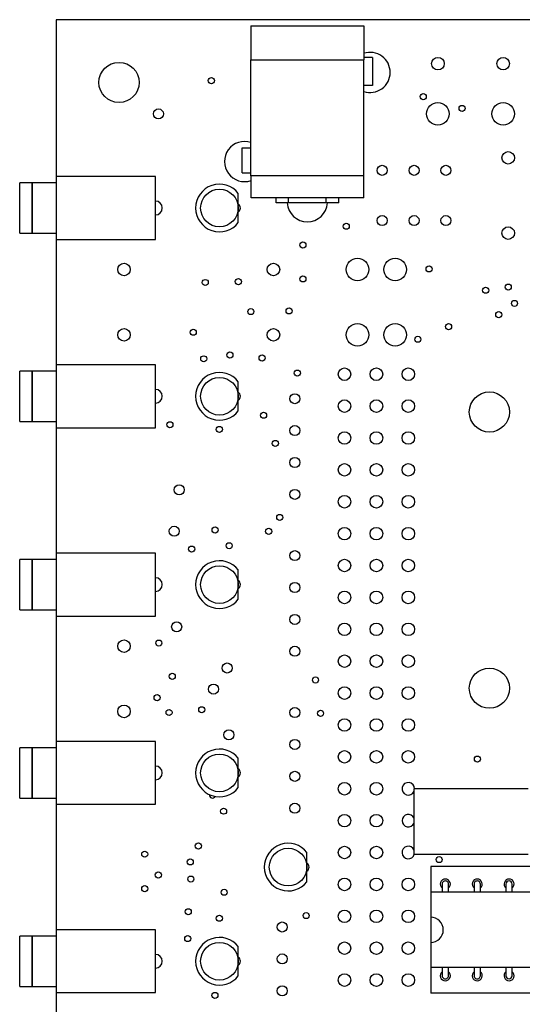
# Model space of a CAD drawing. Extents: x 50 to 151, y 86 to 226.
# Tile 2 of 3: x 50 to 90, y 145 to 224. Entities that reach past the tile are written whole.
import ezdxf

# ---------------------------------------------------------------- set-up
doc = ezdxf.new("R2010")
doc.units = 0
doc.layers.get('0').update_dxf_attribs({"linetype": 'CONTINUOUS'})

msp = doc.modelspace()

# ---------------------------------------------------------------- linework, layer by layer
at = {"color": 7, "linetype": 'CONTINUOUS'}
for p, q in [((52.943, 223.502), (52.943, 211.003)), ((123.441, 223.502), (52.943, 223.502)), ((68.453, 223.002), (77.453, 223.002)), ((68.453, 223.002), (68.453, 220.302)), ((77.453, 223.002), (77.453, 220.302)), ((78.138, 220.502), (77.453, 220.502)), ((78.138, 220.502), (78.138, 218.252)), ((68.453, 211.052), (68.453, 220.302)), ((68.453, 220.302), (72.953, 220.302)), ((72.953, 220.302), (77.453, 220.302)), ((77.453, 211.052), (77.453, 220.302)), ((78.138, 218.252), (77.453, 218.252)), ((67.753, 213.302), (68.453, 213.302)), ((67.753, 211.302), (67.753, 213.302)), ((60.842, 211.003), (52.942, 211.003)), ((52.942, 211.003), (52.942, 206.003)), ((60.842, 206.003), (60.842, 211.003)), ((67.753, 211.302), (68.453, 211.302)), ((77.453, 211.052), (68.453, 211.052)), ((68.463, 209.302), (68.463, 211.052)), ((77.443, 209.302), (77.443, 211.052)), ((77.443, 209.302), (77.443, 211.052)), ((51.032, 210.503), (50.032, 210.503)), ((50.032, 206.503), (50.032, 210.503)), ((51.032, 206.503), (51.032, 210.503)), ((52.942, 210.503), (51.042, 210.503)), ((51.042, 206.503), (51.042, 210.503)), ((67.443, 208.502), (67.443, 209.668)), ((77.443, 209.302), (68.463, 209.302)), ((70.453, 208.902), (70.453, 209.302)), ((71.453, 208.902), (70.453, 208.902)), ((71.453, 208.902), (71.453, 209.302)), ((74.453, 208.902), (71.453, 208.902)), ((74.453, 208.902), (74.453, 209.302)), ((75.453, 208.902), (74.453, 208.902)), ((75.453, 208.902), (75.453, 209.302)), ((67.443, 207.335), (67.443, 208.502)), ((50.032, 206.503), (51.032, 206.503)), ((51.042, 206.503), (52.942, 206.503)), ((52.942, 206.003), (60.842, 206.003)), ((52.943, 206.003), (52.943, 196.003)), ((51.032, 195.503), (50.032, 195.503)), ((50.032, 191.503), (50.032, 195.503)), ((51.032, 191.503), (51.032, 195.503)), ((52.942, 195.503), (51.042, 195.503)), ((51.042, 191.503), (51.042, 195.503)), ((60.842, 196.003), (52.942, 196.003)), ((52.942, 196.003), (52.942, 191.003)), ((60.842, 191.003), (60.842, 196.003)), ((67.443, 193.502), (67.443, 194.668)), ((67.443, 192.335), (67.443, 193.502)), ((50.032, 191.503), (51.032, 191.503)), ((51.042, 191.503), (52.942, 191.503)), ((52.942, 191.003), (60.842, 191.003)), ((52.943, 191.003), (52.943, 181.003)), ((51.032, 180.503), (50.032, 180.503)), ((50.032, 176.503), (50.032, 180.503)), ((51.032, 176.503), (51.032, 180.503)), ((52.942, 180.503), (51.042, 180.503)), ((51.042, 176.503), (51.042, 180.503)), ((60.842, 181.003), (52.942, 181.003)), ((52.942, 181.003), (52.942, 176.003)), ((60.842, 176.003), (60.842, 181.003)), ((67.443, 178.502), (67.443, 179.668)), ((67.443, 177.335), (67.443, 178.502)), ((50.032, 176.503), (51.032, 176.503)), ((51.042, 176.503), (52.942, 176.503)), ((52.942, 176.003), (60.842, 176.003)), ((52.943, 176.003), (52.943, 166.003)), ((51.032, 165.503), (50.032, 165.503)), ((50.032, 161.503), (50.032, 165.503)), ((51.032, 161.503), (51.032, 165.503)), ((52.942, 165.503), (51.042, 165.503)), ((51.042, 161.503), (51.042, 165.503)), ((52.942, 166.003), (52.942, 161.003)), ((60.842, 166.003), (52.942, 166.003)), ((60.842, 161.003), (60.842, 166.003)), ((67.443, 163.502), (67.443, 164.668)), ((67.443, 162.335), (67.443, 163.502)), ((90.543, 162.227), (81.443, 162.227)), ((81.443, 157.027), (81.443, 162.227)), ((50.032, 161.503), (51.032, 161.503)), ((51.042, 161.503), (52.942, 161.503)), ((52.942, 161.003), (60.842, 161.003)), ((52.943, 161.003), (52.943, 151.003)), ((72.912, 156.002), (72.912, 157.168)), ((81.443, 157.027), (90.543, 157.027)), ((72.912, 154.835), (72.912, 156.002)), ((118.113, 156.052), (82.773, 156.052)), ((82.773, 156.052), (82.773, 154.002)), ((83.683, 154.652), (83.683, 154.002)), ((84.183, 154.002), (84.183, 154.652)), ((86.223, 154.652), (86.223, 154.002)), ((86.723, 154.002), (86.723, 154.652)), ((88.763, 154.652), (88.763, 154.002)), ((89.263, 154.002), (89.263, 154.652)), ((82.773, 154.002), (82.773, 152.002)), ((118.113, 154.002), (82.773, 154.002)), ((82.773, 152.002), (82.773, 150.002)), ((60.842, 151.003), (52.942, 151.003)), ((52.942, 151.003), (52.942, 146.003)), ((60.842, 146.003), (60.842, 151.003)), ((51.032, 150.503), (50.032, 150.503)), ((50.032, 146.503), (50.032, 150.503)), ((51.032, 146.503), (51.032, 150.503)), ((52.942, 150.503), (51.042, 150.503)), ((51.042, 146.503), (51.042, 150.503)), ((82.773, 150.002), (82.773, 148.002)), ((67.443, 148.502), (67.443, 149.668)), ((67.443, 147.335), (67.443, 148.502)), ((118.113, 148.002), (82.773, 148.002)), ((82.773, 148.002), (82.773, 145.952)), ((83.683, 148.002), (83.683, 147.352)), ((84.183, 147.352), (84.183, 148.002)), ((86.223, 148.002), (86.223, 147.352)), ((86.723, 147.352), (86.723, 148.002)), ((88.763, 148.002), (88.763, 147.352)), ((89.263, 147.352), (89.263, 148.002)), ((50.032, 146.503), (51.032, 146.503)), ((51.042, 146.503), (52.942, 146.503)), ((52.942, 146.003), (60.842, 146.003)), ((52.943, 146.003), (52.943, 136.003)), ((118.113, 145.952), (82.773, 145.952))]:
    msp.add_line(p, q, dxfattribs=at)
for centre, radius in [((83.343, 220.002), 0.5), ((88.543, 220.002), 0.5), ((57.943, 218.502), 1.6), ((65.3, 218.646), 0.243), ((82.177, 217.372), 0.243), ((83.343, 216.002), 0.9), ((85.273, 216.434), 0.243), ((88.543, 216.002), 0.9), ((61.079, 215.997), 0.4), ((88.943, 212.502), 0.5), ((78.903, 211.502), 0.4), ((81.443, 211.502), 0.4), ((83.983, 211.502), 0.4), ((65.943, 208.502), 1.5), ((78.903, 207.502), 0.4), ((81.443, 207.502), 0.4), ((83.983, 207.502), 0.4), ((76.043, 207.052), 0.243), ((88.943, 206.502), 0.5), ((72.593, 205.552), 0.243), ((58.343, 203.602), 0.5), ((70.243, 203.602), 0.5), ((76.943, 203.602), 0.9), ((79.943, 203.602), 0.9), ((82.643, 203.652), 0.243), ((64.809, 202.569), 0.243), ((67.447, 202.637), 0.243), ((72.593, 202.852), 0.243), ((88.943, 202.202), 0.243), ((87.143, 201.952), 0.243), ((89.443, 200.902), 0.243), ((68.443, 200.252), 0.243), ((71.493, 200.302), 0.243), ((88.193, 200.002), 0.243), ((76.943, 198.402), 0.9), ((79.943, 198.402), 0.9), ((84.193, 199.052), 0.243), ((58.343, 198.402), 0.5), ((63.858, 198.609), 0.243), ((70.243, 198.402), 0.5), ((81.743, 198.052), 0.243), ((66.772, 196.796), 0.243), ((64.693, 196.489), 0.243), ((69.343, 196.552), 0.243), ((72.143, 195.352), 0.243), ((75.903, 195.262), 0.5), ((78.443, 195.262), 0.5), ((80.983, 195.262), 0.5), ((65.943, 193.502), 1.5), ((87.443, 192.252), 1.6), ((71.943, 193.312), 0.4), ((75.903, 192.722), 0.5), ((78.443, 192.722), 0.5), ((80.983, 192.722), 0.5), ((69.457, 191.995), 0.243), ((61.993, 191.239), 0.243), ((65.934, 190.867), 0.243), ((71.943, 190.772), 0.4), ((75.903, 190.182), 0.5), ((78.443, 190.182), 0.5), ((80.983, 190.182), 0.5), ((70.393, 189.752), 0.243), ((71.943, 188.232), 0.4), ((75.903, 187.642), 0.5), ((78.443, 187.642), 0.5), ((80.983, 187.642), 0.5), ((62.743, 186.052), 0.4), ((71.943, 185.692), 0.4), ((75.903, 185.102), 0.5), ((78.443, 185.102), 0.5), ((80.983, 185.102), 0.5), ((70.743, 183.852), 0.243), ((62.343, 182.752), 0.4), ((65.593, 182.852), 0.243), ((69.863, 182.747), 0.243), ((75.903, 182.562), 0.5), ((78.443, 182.562), 0.5), ((80.983, 182.562), 0.5), ((63.726, 181.334), 0.243), ((66.718, 181.598), 0.243), ((71.943, 180.812), 0.4), ((75.903, 180.022), 0.5), ((78.443, 180.022), 0.5), ((80.983, 180.022), 0.5), ((65.943, 178.502), 1.5), ((71.943, 178.272), 0.4), ((75.903, 177.482), 0.5), ((78.443, 177.482), 0.5), ((80.983, 177.482), 0.5), ((71.943, 175.732), 0.4), ((62.536, 175.139), 0.4), ((75.903, 174.942), 0.5), ((78.443, 174.942), 0.5), ((80.983, 174.942), 0.5), ((58.343, 173.602), 0.5), ((61.114, 173.844), 0.243), ((71.943, 173.192), 0.4), ((75.903, 172.402), 0.5), ((78.443, 172.402), 0.5), ((80.983, 172.402), 0.5), ((66.557, 171.861), 0.4), ((87.443, 170.252), 1.6), ((62.185, 171.198), 0.243), ((73.593, 170.902), 0.243), ((65.471, 170.18), 0.4), ((75.903, 169.862), 0.5), ((78.443, 169.862), 0.5), ((80.983, 169.862), 0.5), ((60.976, 169.498), 0.243), ((58.343, 168.402), 0.5), ((64.535, 168.531), 0.243), ((71.943, 168.312), 0.4), ((61.931, 168.317), 0.243), ((73.993, 168.252), 0.243), ((75.903, 167.322), 0.5), ((78.443, 167.322), 0.5), ((80.983, 167.322), 0.5), ((66.695, 166.534), 0.4), ((71.943, 165.772), 0.4), ((65.943, 163.502), 1.5), ((75.903, 164.782), 0.5), ((78.443, 164.782), 0.5), ((80.983, 164.782), 0.5), ((86.493, 164.602), 0.243), ((71.943, 163.232), 0.4), ((75.903, 162.242), 0.5), ((78.443, 162.242), 0.5), ((71.943, 160.692), 0.4), ((66.268, 160.456), 0.243), ((75.903, 159.702), 0.5), ((78.443, 159.702), 0.5), ((64.263, 157.686), 0.243), ((75.903, 157.162), 0.5), ((78.443, 157.162), 0.5), ((59.993, 157.032), 0.243), ((71.412, 156.002), 1.5), ((63.613, 156.417), 0.243), ((83.443, 156.602), 0.243), ((61.074, 155.375), 0.243), ((63.662, 155.049), 0.243), ((59.993, 154.282), 0.243), ((75.903, 154.622), 0.5), ((78.443, 154.622), 0.5), ((80.983, 154.622), 0.5), ((66.318, 154.002), 0.243), ((63.457, 152.443), 0.243), ((65.935, 151.932), 0.243), ((72.849, 152.142), 0.243), ((75.903, 152.082), 0.5), ((78.443, 152.082), 0.5), ((80.983, 152.082), 0.5), ((70.943, 151.229), 0.4), ((63.416, 150.31), 0.243), ((65.943, 148.502), 1.5), ((75.903, 149.542), 0.5), ((78.443, 149.542), 0.5), ((80.983, 149.542), 0.5), ((70.943, 148.689), 0.4), ((75.903, 147.002), 0.5), ((78.443, 147.002), 0.5), ((80.983, 147.002), 0.5), ((65.579, 145.779), 0.243), ((70.943, 146.149), 0.4)]:
    msp.add_circle(centre, radius, dxfattribs=at)
for centre, radius, start, end in [((77.943, 219.3), 1.6, 0, 107.85268), ((77.943, 219.3), 1.6, 252.14732, 0), ((67.943, 212.2), 1.6, 71.43203, 288.94615), ((65.943, 208.502), 1.9, 37.86365, 322.13635), ((60.842, 208.503), 0.55, 0, 89.98958), ((67.213, 208.502), 0.4, 0, 54.90037), ((72.944, 209), 1.6, 183.51156, 356.48844), ((60.842, 208.503), 0.55, 270.01042, 0), ((67.213, 208.502), 0.25, 336.92608, 23.07392), ((67.213, 208.502), 0.4, 305.09963, 0), ((65.943, 193.502), 1.9, 37.86365, 322.13635), ((60.842, 193.503), 0.55, 0, 89.98958), ((67.213, 193.502), 0.4, 0, 54.90037), ((60.842, 193.503), 0.55, 270.01042, 0), ((67.213, 193.502), 0.25, 336.92608, 23.07392), ((67.213, 193.502), 0.4, 305.09963, 0), ((65.943, 178.502), 1.9, 37.86365, 322.13635), ((60.842, 178.503), 0.55, 0, 89.98958), ((67.213, 178.502), 0.4, 0, 54.90037), ((60.842, 178.503), 0.55, 270.01042, 0), ((67.213, 178.502), 0.25, 336.92608, 23.07392), ((67.213, 178.502), 0.4, 305.09963, 0), ((65.943, 163.502), 1.9, 37.86365, 322.13635), ((60.842, 163.503), 0.55, 0, 89.98958), ((60.842, 163.503), 0.55, 270.01042, 0), ((67.213, 163.502), 0.4, 0, 54.90037), ((67.213, 163.502), 0.25, 336.92608, 23.07392), ((67.213, 163.502), 0.4, 305.09963, 0), ((80.983, 162.242), 0.5, 358.28087, 336.92608), ((65.388, 161.745), 0.243, 172.63914, 332.29504), ((80.983, 159.702), 0.5, 23.07392, 336.92608), ((71.412, 156.002), 1.9, 37.86365, 322.13635), ((80.983, 157.162), 0.5, 23.07392, 344.33573), ((72.682, 156.002), 0.4, 0, 54.90037), ((72.682, 156.002), 0.25, 336.92608, 23.07392), ((72.682, 156.002), 0.4, 305.09963, 0), ((83.933, 154.652), 0.4, 90, 231.31781), ((83.933, 154.652), 0.25, 359.99994, 180.00006), ((83.933, 154.652), 0.4, 308.68219, 90), ((86.473, 154.652), 0.4, 90, 231.31781), ((86.473, 154.652), 0.25, 359.99994, 180.00006), ((86.473, 154.652), 0.4, 308.68219, 90), ((89.013, 154.652), 0.4, 90, 231.31781), ((89.013, 154.652), 0.25, 0.00018, 179.99982), ((89.013, 154.652), 0.4, 308.68219, 90), ((82.773, 151.002), 1, 270, 90), ((65.943, 148.502), 1.9, 37.86365, 322.13635), ((60.842, 148.503), 0.55, 0, 89.98958), ((60.842, 148.503), 0.55, 270.01042, 0), ((67.213, 148.502), 0.4, 0, 54.90037), ((67.213, 148.502), 0.25, 336.92608, 23.07392), ((67.213, 148.502), 0.4, 305.09963, 0), ((83.933, 147.352), 0.4, 128.68219, 270), ((83.933, 147.352), 0.4, 270, 51.31781), ((86.473, 147.352), 0.4, 128.68219, 270), ((86.473, 147.352), 0.4, 270, 51.31781), ((89.013, 147.352), 0.4, 128.68219, 270), ((89.013, 147.352), 0.4, 270, 51.31781), ((83.933, 147.352), 0.25, 179.99994, 0.00006), ((86.473, 147.352), 0.25, 179.99994, 0.00006), ((89.013, 147.352), 0.25, 180.00018, 359.99982)]:
    msp.add_arc(centre, radius, start, end, dxfattribs=at)

doc.saveas('drawing.dxf')
